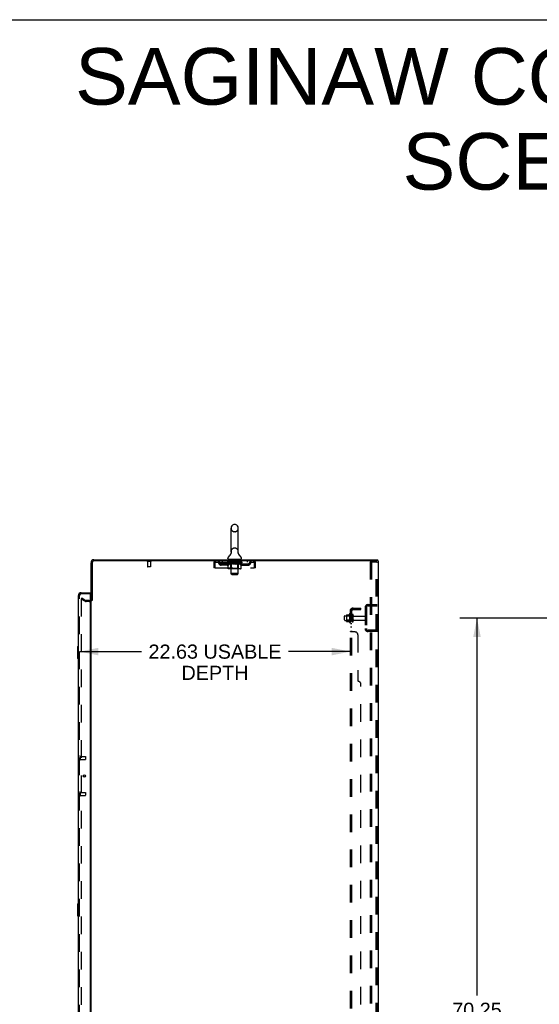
# Model space of a CAD drawing. Header units: inches. Extents: x 0 to 268, y 0 to 174.
# Tile 69 of 71: x 142 to 185, y 91 to 174. Entities that reach past the tile are written whole.
import ezdxf

# ---------------------------------------------------------------- set-up
doc = ezdxf.new("R2010")
doc.units = ezdxf.units.IN
doc.header["$LTSCALE"] = 14.749625
doc.header["$MEASUREMENT"] = 0
doc.linetypes.add('HIDDEN', pattern=[0.2, 0.1, -0.1])
doc.layers.get('0').update_dxf_attribs({"linetype": 'CONTINUOUS'})
for name, color, linetype in [('DEFAULT_2', 8, 'HIDDEN'), ('DIMENSIONS', 7, 'CONTINUOUS'), ('LEFTHAND_DOOR_ASSEMBLY', 7, 'CONTINUOUS'), ('RIGHTHAND_DOOR_ASSEMBLY', 7, 'CONTINUOUS'), ('SUBPANEL', 7, 'CONTINUOUS')]:
    doc.layers.add(name, color=color, linetype=linetype)
doc.styles.get("Standard").update_dxf_attribs({"font": 'arial.ttf'})
doc.dimstyles.new('DIMSTYLE_1', dxfattribs={"dimtxt": 1.183125, "dimasz": 1.5775, "dimexe": 0.09, "dimexo": 0.07, "dimgap": 0.0375, "dimtad": 0, "dimtih": 1, "dimtoh": 1, "dimzin": 4, "dimdsep": 46, "dimtxsty": 'Standard', "dimblk": '_FILLED', "dimblk1": '_FILLED', "dimblk2": '_FILLED', "dimcen": 0.09, "dimadec": 3, "dimazin": 1, "dimtfac": 1, "dimtdec": 3, "dimtofl": 0, "dimtmove": 0, "dimatfit": 3, "dimldrblk": '_FILLED', "dimfxl": 0, "dimtolj": 1, "dimtzin": 4, "dimarcsym": 0})

# ---------------------------------------------------------------- blocks, each defined once
blk = doc.blocks.new('_FILLED')
at = {"color": 0, "linetype": 'ByBlock'}
blk.add_solid([(0, 0), (-1, 0.2), (-1, -0.2)], dxfattribs=at)
blk = doc.blocks.new('*D2')
at = {"layer": 'DIMENSIONS', "color": 2, "linetype": 'Continuous'}
for p, q in [((146.555, 120.733), (151.725, 120.733)), ((169.18, 120.733), (164.009, 120.733))]:
    blk.add_line(p, q, dxfattribs=at)
at = {"layer": 'DIMENSIONS', "color": 2, "linetype": 'Continuous', "xscale": 1.5775, "yscale": 1.5775, "zscale": 1.5775, "rotation": 180}
blk.add_blockref('_FILLED', (146.555, 120.733), dxfattribs=at)
at = {"layer": 'DIMENSIONS', "color": 2, "linetype": 'Continuous', "xscale": 1.5775, "yscale": 1.5775, "zscale": 1.5775}
blk.add_blockref('_FILLED', (169.18, 120.733), dxfattribs=at)
at = {"layer": 'DIMENSIONS', "color": 2, "linetype": 'Continuous', "insert": (157.867, 121.324), "char_height": 1.18312, "width": 11.10114, "attachment_point": 2, "line_spacing_factor": 0.9}
blk.add_mtext('22.63 USABLE\\PDEPTH', dxfattribs=at)
blk = doc.blocks.new('*D4')
at = {"layer": 'DIMENSIONS', "color": 2, "linetype": 'Continuous'}
for p, q in [((189.43, 123.532), (178.333, 123.532)), ((179.753, 123.532), (179.753, 91.993)), ((179.753, 53.282), (179.753, 89.627)), ((189.43, 53.282), (178.333, 53.282))]:
    blk.add_line(p, q, dxfattribs=at)
at = {"layer": 'DIMENSIONS', "color": 2, "linetype": 'Continuous', "xscale": 1.5775, "yscale": 1.5775, "zscale": 1.5775}
for p, rotation in [((179.753, 123.532), 90), ((179.753, 53.282), 270)]:
    blk.add_blockref('_FILLED', p, dxfattribs=dict(at, rotation=rotation))
at = {"layer": 'DIMENSIONS', "color": 2, "linetype": 'Continuous', "insert": (179.753, 91.402), "char_height": 1.1831, "width": 4.13434, "attachment_point": 2, "line_spacing_factor": 0.9}
blk.add_mtext('70.25', dxfattribs=at)

msp = doc.modelspace()

# ---------------------------------------------------------------- linework, layer by layer
at = {"color": 7, "linetype": 'Continuous'}
for p, q in [((0, 173.525), (268.175, 173.525)), ((159.203, 129.078), (159.203, 131.053)), ((159.553, 131.353), (159.465, 131.353)), ((159.815, 129.078), (159.815, 131.053)), ((158.946, 128.506), (158.946, 128.546)), ((159.009, 128.437), (159.009, 128.407)), ((160.009, 128.437), (159.009, 128.437)), ((159.209, 128.935), (159.207, 128.93)), ((159.803, 128.984), (159.804, 128.989)), ((159.803, 128.979), (159.803, 128.984)), ((159.803, 128.974), (159.803, 128.979)), ((159.803, 128.969), (159.803, 128.974)), ((159.803, 128.964), (159.803, 128.969)), ((159.804, 128.959), (159.803, 128.964)), ((159.804, 128.994), (159.805, 128.999)), ((159.804, 128.989), (159.804, 128.994)), ((159.805, 128.954), (159.804, 128.959)), ((159.805, 128.949), (159.804, 128.954)), ((159.805, 128.999), (159.806, 129.003)), ((159.806, 128.945), (159.805, 128.949)), ((159.806, 129.003), (159.807, 129.008)), ((159.807, 128.94), (159.806, 128.945)), ((160.009, 128.437), (160.009, 128.407)), ((160.071, 128.506), (160.071, 128.546)), ((171.457, 128.303), (171.457, 128.407)), ((171.453, 128.303), (171.419, 128.303)), ((147.613, 125.011), (147.509, 125.011))]:
    msp.add_line(p, q, dxfattribs=at)
at = {"color": 3, "linetype": 'Continuous'}
for p, q in [((147.755, 128.407), (171.457, 128.407)), ((147.509, 125.011), (147.509, 128.161)), ((147.613, 128.161), (147.613, 125)), ((171.419, 128.303), (147.755, 128.303)), ((171.509, 128.303), (171.453, 128.303)), ((171.509, 128.303), (171.509, 48.511)), ((147.509, 51.855), (147.509, 124.959))]:
    msp.add_line(p, q, dxfattribs=at)
at = {"color": 7, "linetype": 'Continuous'}
msp.add_lwpolyline([(159.211, 129.008), (159.212, 129.004), (159.213, 128.999), (159.214, 128.994), (159.214, 128.989), (159.214, 128.984), (159.215, 128.979), (159.215, 128.974), (159.215, 128.969), (159.214, 128.964), (159.214, 128.959), (159.213, 128.954), (159.212, 128.949), (159.211, 128.944), (159.21, 128.939), (159.209, 128.935)], dxfattribs=at)
for centre, radius, start, end in [((159.509, 131.053), 0.306, 105.63034, 180), ((159.465, 131.209), 0.144, 90, 105.63034), ((159.553, 131.209), 0.144, 74.36966, 90), ((159.509, 131.053), 0.306, 0, 74.36966), ((159.09, 128.545), 0.144, 124.66237, 180), ((159.015, 128.506), 0.069, 180, 265), ((158.711, 129.094), 0.523, 304.66237, 347.23895), ((159.509, 129.078), 0.306, 180, 193.20532), ((160.307, 129.094), 0.523, 192.7611, 235.33763), ((159.509, 129.078), 0.306, 346.79468, 360), ((160.002, 128.506), 0.069, 275, 360), ((159.928, 128.545), 0.144, 360, 55.33763)]:
    msp.add_arc(centre, radius, start, end, dxfattribs=at)
at = {"color": 3, "linetype": 'Continuous'}
for centre, radius, start, end in [((147.755, 128.161), 0.246, 90, 180), ((147.755, 128.161), 0.142, 90, 180), ((147.366, 125.154), 0.142, 296.48128, 360)]:
    msp.add_arc(centre, radius, start, end, dxfattribs=at)
at = {"layer": 'DEFAULT_2', "color": 8, "linetype": 'HIDDEN'}
for p, q in [((159.553, 130.753), (159.465, 130.753)), ((159.553, 129.378), (159.465, 129.378)), ((159.189, 128.437), (159.189, 128.407)), ((159.209, 127.256), (159.209, 128.407)), ((159.404, 128.427), (159.404, 128.347)), ((159.604, 128.337), (159.414, 128.337)), ((159.614, 128.427), (159.614, 128.347)), ((159.809, 127.256), (159.809, 128.407)), ((159.829, 128.437), (159.829, 128.407)), ((152.505, 128.26), (152.221, 128.26)), ((152.239, 128.26), (152.239, 127.813)), ((152.477, 127.803), (152.249, 127.803)), ((152.487, 128.26), (152.487, 127.813)), ((157.759, 128.136), (157.759, 127.741)), ((157.759, 128.136), (157.863, 128.136)), ((157.863, 127.741), (157.759, 127.741)), ((157.863, 128.136), (157.863, 127.741)), ((157.893, 127.741), (157.893, 128.136)), ((157.893, 127.741), (161.125, 127.741)), ((157.926, 128.199), (157.926, 128.303)), ((157.926, 128.199), (161.092, 128.199)), ((158.394, 127.948), (158.394, 128.052)), ((158.877, 128.052), (158.394, 128.052)), ((158.877, 127.948), (158.394, 127.948)), ((158.478, 128.303), (158.478, 128.199)), ((158.644, 127.948), (158.644, 128.052)), ((158.876, 128.152), (158.876, 128.193)), ((158.876, 128.192), (159.182, 128.192)), ((158.972, 128.085), (158.876, 128.152)), ((160.142, 128.152), (158.876, 128.152)), ((158.877, 128.192), (158.877, 128.197)), ((158.997, 128.196), (158.877, 128.197)), ((158.885, 128.193), (158.885, 128.199)), ((158.894, 128.189), (158.894, 128.193)), ((158.894, 128.189), (160.124, 128.189)), ((158.903, 128.189), (158.903, 128.193)), ((158.904, 128.189), (158.904, 128.193)), ((158.914, 128.193), (158.914, 128.199)), ((158.93, 128.189), (158.93, 128.193)), ((158.932, 128.189), (158.932, 128.193)), ((158.96, 128.193), (158.96, 128.199)), ((158.972, 127.678), (158.972, 128.085)), ((158.972, 128.085), (158.987, 128.075)), ((158.975, 128.189), (158.975, 128.193)), ((158.978, 128.189), (158.978, 128.193)), ((159.002, 128.066), (158.987, 128.075)), ((158.997, 128.192), (158.997, 128.196)), ((159.017, 128.058), (159.002, 128.066)), ((160, 127.641), (159.015, 127.641)), ((159.031, 128.051), (159.016, 128.058)), ((159.024, 128.193), (159.024, 128.199)), ((159.025, 128.189), (159.025, 128.192)), ((159.026, 128.189), (159.026, 128.192)), ((159.029, 128.189), (159.029, 128.192)), ((159.045, 128.045), (159.031, 128.051)), ((159.036, 128.189), (159.036, 128.193)), ((159.036, 128.189), (159.036, 128.192)), ((159.039, 128.189), (159.039, 128.193)), ((159.043, 128.189), (159.043, 128.193)), ((159.06, 128.041), (159.045, 128.045)), ((159.047, 128.189), (159.047, 128.192)), ((159.153, 128.041), (159.06, 128.041)), ((159.061, 128.189), (159.061, 128.192)), ((159.071, 128.199), (159.071, 128.303)), ((159.079, 128.189), (159.079, 128.192)), ((159.08, 128.189), (159.08, 128.195)), ((159.1, 128.189), (159.1, 128.192)), ((159.102, 128.193), (159.102, 128.199)), ((159.111, 128.189), (159.111, 128.193)), ((159.116, 128.189), (159.116, 128.193)), ((159.125, 128.189), (159.125, 128.192)), ((159.136, 128.189), (159.136, 128.196)), ((159.152, 128.189), (159.152, 128.192)), ((159.153, 128.041), (159.168, 128.045)), ((159.155, 128.189), (159.155, 128.192)), ((159.196, 127.681), (159.156, 127.641)), ((159.182, 128.051), (159.168, 128.045)), ((159.182, 128.189), (159.182, 128.192)), ((159.196, 128.058), (159.182, 128.051)), ((159.249, 128.192), (159.187, 128.192)), ((159.192, 128.193), (159.192, 128.199)), ((159.196, 127.681), (159.196, 128.149)), ((159.211, 128.066), (159.196, 128.058)), ((159.822, 127.681), (159.196, 127.681)), ((159.199, 128.189), (159.199, 128.193)), ((159.204, 128.189), (159.204, 128.193)), ((159.21, 128.189), (159.21, 128.198)), ((159.225, 128.074), (159.21, 128.065)), ((159.214, 128.189), (159.214, 128.192)), ((159.225, 128.189), (159.225, 128.192)), ((159.24, 128.084), (159.225, 128.074)), ((159.24, 127.678), (159.24, 128.084)), ((159.24, 128.084), (159.269, 128.074)), ((159.249, 128.189), (159.249, 128.192)), ((159.324, 128.192), (159.265, 128.192)), ((159.298, 128.066), (159.269, 128.074)), ((159.285, 128.189), (159.285, 128.192)), ((159.292, 128.193), (159.292, 128.199)), ((159.296, 128.189), (159.296, 128.193)), ((159.298, 128.189), (159.298, 128.198)), ((159.326, 128.058), (159.298, 128.066)), ((159.301, 128.189), (159.301, 128.193)), ((159.308, 128.189), (159.308, 128.193)), ((159.324, 128.189), (159.324, 128.192)), ((159.354, 128.051), (159.326, 128.058)), ((159.404, 128.192), (159.35, 128.192)), ((159.382, 128.045), (159.354, 128.051)), ((159.363, 128.189), (159.363, 128.192)), ((159.41, 128.041), (159.382, 128.046)), ((159.394, 128.192), (159.509, 128.199)), ((159.399, 128.193), (159.399, 128.199)), ((159.399, 128.193), (159.399, 128.199)), ((159.399, 128.199), (159.399, 128.199)), ((159.399, 128.189), (159.399, 128.193)), ((159.403, 128.189), (159.403, 128.193)), ((159.404, 128.189), (159.404, 128.192)), ((159.405, 128.189), (159.405, 128.193)), ((159.608, 128.041), (159.41, 128.041)), ((159.488, 128.192), (159.44, 128.192)), ((159.445, 128.189), (159.445, 128.192)), ((159.488, 128.189), (159.488, 128.192)), ((159.506, 128.193), (159.506, 128.193)), ((159.506, 128.189), (159.506, 128.193)), ((159.506, 128.189), (159.506, 128.193)), ((159.509, 128.193), (159.509, 128.199)), ((159.509, 128.199), (159.623, 128.192)), ((159.511, 128.189), (159.511, 128.193)), ((159.511, 128.193), (159.512, 128.193)), ((159.512, 128.189), (159.512, 128.193)), ((159.53, 128.189), (159.53, 128.192)), ((159.53, 128.192), (159.578, 128.192)), ((159.572, 128.189), (159.572, 128.192)), ((159.608, 128.041), (159.635, 128.045)), ((159.613, 128.189), (159.613, 128.193)), ((159.613, 128.189), (159.613, 128.192)), ((159.613, 128.192), (159.668, 128.192)), ((159.614, 128.189), (159.614, 128.193)), ((159.618, 128.193), (159.618, 128.199)), ((159.618, 128.199), (159.619, 128.199)), ((159.618, 128.189), (159.618, 128.193)), ((159.619, 128.193), (159.619, 128.199)), ((159.663, 128.051), (159.635, 128.045)), ((159.655, 128.189), (159.655, 128.192)), ((159.691, 128.058), (159.663, 128.051)), ((159.718, 128.065), (159.69, 128.058)), ((159.694, 128.189), (159.694, 128.192)), ((159.694, 128.192), (159.753, 128.192)), ((159.709, 128.189), (159.709, 128.193)), ((159.717, 128.189), (159.717, 128.193)), ((159.747, 128.074), (159.718, 128.065)), ((159.719, 128.189), (159.719, 128.198)), ((159.722, 128.189), (159.722, 128.193)), ((159.725, 128.193), (159.725, 128.199)), ((159.733, 128.189), (159.733, 128.192)), ((159.775, 128.083), (159.746, 128.074)), ((159.754, 127.641), (159.756, 127.641)), ((159.761, 127.643), (159.764, 127.645)), ((159.764, 127.645), (159.766, 127.648)), ((159.769, 128.189), (159.769, 128.192)), ((159.769, 128.192), (159.831, 128.192)), ((159.775, 127.678), (159.775, 128.083)), ((159.775, 128.083), (159.789, 128.074)), ((159.803, 128.065), (159.789, 128.074)), ((159.793, 128.189), (159.793, 128.192)), ((159.817, 128.058), (159.803, 128.065)), ((159.804, 128.189), (159.804, 128.192)), ((159.808, 128.189), (159.808, 128.198)), ((159.814, 128.189), (159.814, 128.193)), ((159.817, 128.058), (159.831, 128.051)), ((159.819, 128.189), (159.819, 128.193)), ((159.822, 127.681), (159.822, 128.149)), ((159.822, 127.681), (159.861, 127.641)), ((159.825, 128.193), (159.825, 128.199)), ((159.836, 128.189), (159.836, 128.192)), ((159.836, 128.192), (160.037, 128.192)), ((159.857, 128.041), (159.844, 128.046)), ((159.961, 128.041), (159.857, 128.041)), ((159.863, 128.189), (159.863, 128.192)), ((159.866, 128.189), (159.866, 128.192)), ((159.882, 128.189), (159.882, 128.196)), ((159.893, 128.189), (159.893, 128.192)), ((159.902, 128.189), (159.902, 128.193)), ((159.906, 128.189), (159.906, 128.193)), ((159.916, 128.193), (159.916, 128.199)), ((159.917, 128.189), (159.917, 128.192)), ((159.938, 128.189), (159.938, 128.195)), ((159.938, 128.189), (159.938, 128.192)), ((159.946, 128.199), (159.946, 128.303)), ((159.956, 128.189), (159.956, 128.192)), ((159.961, 128.041), (159.975, 128.046)), ((159.971, 128.189), (159.971, 128.192)), ((159.975, 128.189), (159.975, 128.193)), ((159.988, 128.051), (159.975, 128.045)), ((159.978, 128.189), (159.978, 128.193)), ((159.982, 128.189), (159.982, 128.193)), ((159.982, 128.189), (159.982, 128.192)), ((160.002, 128.058), (159.988, 128.051)), ((159.989, 128.189), (159.989, 128.192)), ((159.992, 128.189), (159.992, 128.192)), ((159.993, 128.189), (159.993, 128.192)), ((159.994, 128.193), (159.994, 128.199)), ((160.015, 128.065), (160.001, 128.058)), ((160.029, 128.074), (160.015, 128.065)), ((160.043, 128.083), (160.029, 128.073)), ((160.04, 128.189), (160.04, 128.193)), ((160.043, 128.189), (160.043, 128.193)), ((160.043, 128.083), (160.142, 128.152)), ((160.043, 127.678), (160.043, 128.083)), ((160.057, 128.193), (160.057, 128.199)), ((160.086, 128.189), (160.086, 128.193)), ((160.088, 128.189), (160.088, 128.193)), ((160.104, 128.193), (160.104, 128.199)), ((160.114, 128.189), (160.114, 128.193)), ((160.115, 128.189), (160.115, 128.193)), ((160.124, 128.189), (160.124, 128.193)), ((160.132, 128.193), (160.132, 128.199)), ((160.14, 128.052), (160.623, 128.052)), ((160.14, 127.948), (160.623, 127.948)), ((160.142, 128.152), (160.142, 128.199)), ((160.373, 127.948), (160.373, 128.052)), ((160.54, 128.303), (160.54, 128.199)), ((160.623, 127.948), (160.623, 128.052)), ((161.092, 128.303), (161.092, 128.199)), ((161.125, 128.136), (161.125, 127.741)), ((161.155, 127.741), (161.155, 128.136)), ((161.259, 128.136), (161.155, 128.136)), ((161.259, 127.741), (161.155, 127.741)), ((161.259, 127.741), (161.259, 128.136)), ((170.83, 128.22), (170.83, 48.595)), ((170.83, 128.22), (171.31, 128.22)), ((170.934, 128.22), (170.934, 48.595)), ((171.31, 128.22), (171.384, 128.22)), ((171.331, 48.625), (171.331, 128.19)), ((171.405, 48.625), (171.405, 128.19)), ((159.278, 127.187), (159.209, 127.256)), ((159.809, 127.256), (159.209, 127.256)), ((159.278, 127.187), (159.74, 127.187)), ((159.74, 127.187), (159.809, 127.256)), ((146.748, 125.212), (146.696, 125.122)), ((146.696, 125.142), (146.696, 51.673)), ((147.036, 124.926), (146.696, 125.122)), ((146.748, 125.212), (147.088, 125.016)), ((147.366, 125.011), (147.105, 125.011)), ((147.366, 124.907), (147.105, 124.907)), ((170.405, 124.411), (170.405, 122.654)), ((170.509, 124.411), (170.509, 122.654)), ((170.651, 124.657), (171.405, 124.657)), ((170.651, 124.553), (171.405, 124.553)), ((170.733, 124.657), (170.733, 124.553)), ((168.68, 123.375), (168.68, 123.69)), ((168.71, 123.72), (169.305, 123.72)), ((168.844, 123.788), (168.844, 123.277)), ((168.864, 123.716), (168.844, 123.736)), ((168.854, 123.81), (169.082, 123.81)), ((168.864, 123.716), (168.864, 123.349)), ((169.16, 123.716), (168.864, 123.716)), ((169.11, 123.888), (169.11, 123.176)), ((169.16, 123.716), (169.18, 123.736)), ((169.16, 123.716), (169.16, 123.349)), ((169.18, 123.866), (169.18, 123.198)), ((169.305, 123.275), (169.305, 123.79)), ((169.415, 123.275), (169.415, 123.79)), ((169.477, 123.697), (170.375, 123.697)), ((168.71, 123.345), (169.305, 123.345)), ((168.864, 123.349), (168.844, 123.329)), ((168.854, 123.255), (169.082, 123.255)), ((169.16, 123.349), (168.864, 123.349)), ((169.16, 123.349), (169.18, 123.329)), ((169.477, 123.367), (170.375, 123.367)), ((171.405, 122.511), (170.651, 122.511)), ((171.405, 122.407), (170.651, 122.407)), ((170.733, 122.511), (170.733, 122.407))]:
    msp.add_line(p, q, dxfattribs=at)
for points in [[(157.893, 128.136), (157.895, 128.155), (157.898, 128.173), (157.9, 128.191), (157.902, 128.209), (157.905, 128.225), (157.907, 128.24), (157.909, 128.254), (157.912, 128.267), (157.914, 128.278), (157.916, 128.287), (157.919, 128.294), (157.921, 128.299), (157.923, 128.302), (157.926, 128.303)], [(157.893, 128.136), (157.895, 128.143), (157.898, 128.15), (157.9, 128.157), (157.902, 128.163), (157.905, 128.17), (157.907, 128.175), (157.909, 128.181), (157.912, 128.185), (157.914, 128.19), (157.916, 128.193), (157.919, 128.196), (157.921, 128.198), (157.923, 128.199), (157.926, 128.199)], [(159.015, 127.641), (159.01, 127.641), (159.005, 127.642), (159, 127.643), (158.995, 127.645), (158.99, 127.648), (158.986, 127.651), (158.982, 127.654), (158.979, 127.658), (158.976, 127.663), (158.974, 127.667), (158.973, 127.673), (158.972, 127.678)], [(159.261, 127.641), (159.259, 127.641), (159.256, 127.642), (159.254, 127.643), (159.251, 127.645), (159.249, 127.648), (159.247, 127.651), (159.245, 127.654), (159.243, 127.658), (159.242, 127.663), (159.241, 127.667), (159.24, 127.673), (159.24, 127.678)], [(159.756, 127.641), (159.759, 127.642), (159.761, 127.643)], [(159.766, 127.648), (159.768, 127.651), (159.77, 127.654), (159.772, 127.658), (159.773, 127.663)], [(159.768, 127.651), (159.77, 127.654), (159.772, 127.658)], [(159.773, 127.663), (159.774, 127.667), (159.775, 127.673), (159.775, 127.678)], [(159.774, 127.667), (159.775, 127.673), (159.775, 127.678)], [(159.844, 128.046), (159.83, 128.051), (159.817, 128.058)], [(160, 127.641), (160.005, 127.641), (160.01, 127.642), (160.015, 127.643), (160.02, 127.645), (160.025, 127.648), (160.029, 127.651), (160.033, 127.654), (160.036, 127.658), (160.039, 127.663), (160.041, 127.667), (160.042, 127.673), (160.043, 127.678)], [(161.092, 128.303), (161.094, 128.302), (161.097, 128.299), (161.099, 128.294), (161.101, 128.287), (161.104, 128.278), (161.106, 128.267), (161.108, 128.254), (161.111, 128.24), (161.113, 128.225), (161.115, 128.209), (161.118, 128.191), (161.12, 128.173), (161.122, 128.155), (161.125, 128.136)], [(161.092, 128.199), (161.094, 128.199), (161.097, 128.198), (161.099, 128.196), (161.101, 128.193), (161.104, 128.19), (161.106, 128.185), (161.108, 128.181), (161.111, 128.175), (161.113, 128.17), (161.115, 128.163), (161.118, 128.157), (161.12, 128.15), (161.122, 128.143), (161.125, 128.136)], [(171.325, 128.211), (171.321, 128.216), (171.316, 128.219), (171.31, 128.22)], [(171.325, 128.211), (171.328, 128.205), (171.33, 128.198), (171.331, 128.19)], [(171.399, 128.211), (171.394, 128.216), (171.389, 128.219), (171.384, 128.22)], [(171.399, 128.211), (171.402, 128.205), (171.404, 128.198), (171.405, 128.19)], [(146.714, 125.162), (146.712, 125.162), (146.71, 125.161), (146.708, 125.161), (146.706, 125.16), (146.705, 125.159), (146.703, 125.157), (146.701, 125.156), (146.7, 125.154), (146.699, 125.152), (146.698, 125.15), (146.697, 125.148), (146.697, 125.146), (146.696, 125.144), (146.696, 125.142)], [(146.721, 125.159), (146.72, 125.16), (146.718, 125.161), (146.716, 125.161), (146.714, 125.162), (146.714, 125.162)]]:
    msp.add_lwpolyline(points, dxfattribs=at)
for centre, radius, start, end in [((159.509, 131.053), 0.306, 180, 254.36966), ((159.509, 131.053), 0.306, 285.63034, 360), ((159.465, 130.896), 0.144, 254.36966, 270), ((159.553, 130.896), 0.144, 270, 285.63034), ((159.509, 129.078), 0.306, 105.63034, 180), ((159.465, 129.234), 0.144, 90, 105.63034), ((159.553, 129.234), 0.144, 74.36966, 90), ((159.509, 129.078), 0.306, 0, 74.36966), ((159.015, 128.506), 0.069, 265, 270), ((159.179, 128.407), 0.03, 0, 90), ((159.394, 128.427), 0.01, 0, 90), ((159.414, 128.347), 0.01, 180, 270), ((159.604, 128.347), 0.01, 270, 360), ((159.624, 128.427), 0.01, 90, 180), ((159.839, 128.407), 0.03, 90, 180), ((160.002, 128.506), 0.069, 270, 275), ((152.221, 128.282), 0.0215, 90, 270), ((152.249, 127.813), 0.01, 180, 270), ((152.477, 127.813), 0.01, 270, 360), ((152.505, 128.282), 0.0215, 270, 90), ((157.926, 128.136), 0.167, 90, 180), ((157.926, 128.136), 0.063, 90, 180), ((158.105, 128.136), 0.167, 8.07163, 90), ((158.106, 128.137), 0.0625, 7.98631, 90), ((158.394, 128.177), 0.229, 187.98631, 270), ((158.394, 128.177), 0.125, 188.07163, 270), ((158.877, 128.177), 0.125, 270, 351.92837), ((158.877, 128.177), 0.229, 270, 352.01369), ((159.166, 128.136), 0.167, 90, 171.92837), ((159.166, 128.137), 0.0625, 90, 172.01369), ((159.156, 128.149), 0.0398, 0, 89.99999), ((159.861, 128.149), 0.0398, 90.00001, 180), ((159.851, 128.136), 0.167, 8.07163, 90), ((159.852, 128.137), 0.0625, 7.98631, 90), ((160.14, 128.177), 0.229, 187.98631, 270), ((160.14, 128.177), 0.125, 188.07163, 270), ((160.623, 128.177), 0.125, 270, 351.92837), ((160.623, 128.177), 0.229, 270, 352.01369), ((160.913, 128.136), 0.167, 90, 171.92837), ((160.912, 128.137), 0.0625, 90, 172.01369), ((161.092, 128.136), 0.167, 0, 90), ((161.092, 128.136), 0.063, 0, 90), ((147.366, 125.154), 0.246, 270, 360), ((147.105, 125.044), 0.137, 240, 270), ((147.105, 125.044), 0.033, 240, 270), ((147.366, 125.154), 0.142, 270, 296.48128), ((170.651, 124.411), 0.246, 90, 180), ((170.651, 124.411), 0.142, 90, 180), ((168.71, 123.69), 0.03, 90, 180.00001), ((168.854, 123.8), 0.01, 90, 174.80617), ((168.985, 123.788), 0.141, 174.79195, 180), ((169.063, 123.82), 0.01, 270, 336.03207), ((169.71, 123.532), 0.698, 149.33687, 156.03207), ((169.141, 123.866), 0.0384, 0, 145.55034), ((169.36, 123.79), 0.055, 360, 180), ((169.477, 123.76), 0.0625, 180, 270), ((170.375, 123.667), 0.03, 360, 90), ((170.375, 123.397), 0.03, 270, 0), ((168.71, 123.375), 0.03, 179.99999, 270), ((168.985, 123.277), 0.141, 180, 185.20805), ((168.854, 123.265), 0.01, 185.19383, 270), ((169.063, 123.245), 0.01, 23.96793, 90), ((169.71, 123.532), 0.698, 203.96793, 210.66313), ((169.141, 123.198), 0.0384, 214.44966, 360), ((169.36, 123.275), 0.055, 180, 0), ((169.477, 123.305), 0.0625, 90, 180), ((170.651, 122.654), 0.246, 180, 270), ((170.651, 122.654), 0.142, 180, 270)]:
    msp.add_arc(centre, radius, start, end, dxfattribs=at)
for centre, major_axis, ratio, start_param, end_param in [((159.509, 128.199), (0.633, 0.007), 0.05963, 9.249616, 9.431313), ((159.509, 128.199), (0.633, 0), 0.060556, -3.083241, -2.96706), ((158.831, 128.187), (0.198, 0.002), 0.05963, 0.25549, 1.295341), ((159.509, 128.199), (0.633, 0.013), 0.05688, 2.791345, 2.965878), ((158.9, 128.187), (0.198, -0.002), 0.05963, 0.605815, 1.645666), ((159.509, 128.199), (0.633, -0.007), 0.05963, -2.96643, -2.791898), ((158.831, 128.181), (0.198, 0.004), 0.05688, 1.20151, 1.294789), ((158.9, 128.181), (0.198, 0), 0.060556, 1.551758, 1.645036), ((158.856, 128.181), (0.198, 0.002), 0.05963, 1.170259, 1.376596), ((158.901, 128.183), (0.164, 0.002), 0.05963, 1.065228, 1.614276), ((158.881, 128.183), (0.164, 0.003), 0.05688, 0.890143, 1.43919), ((158.939, 128.183), (0.164, 0), 0.060556, 1.240391, 1.789438), ((158.828, 128.187), (0.198, 0.004), 0.05688, 0.080405, 1.120256), ((159.509, 128.199), (0.633, 0.019), 0.052395, 2.616403, 2.790936), ((158.963, 128.187), (0.198, -0.004), 0.05688, 0.7809, 1.820751), ((159.509, 128.199), (0.633, -0.013), 0.05688, -2.791345, -2.616812), ((158.828, 128.181), (0.198, 0.006), 0.052395, 1.026568, 1.119847), ((158.963, 128.181), (0.198, -0.002), 0.05963, 1.72692, 1.820198), ((158.881, 128.183), (0.164, 0.005), 0.052395, 0.715201, 1.264248), ((158.995, 128.183), (0.164, -0.002), 0.05963, 1.415553, 1.9646), ((159.509, 128.199), (0.633, 0.025), 0.046319, 2.441654, 2.616187), ((159.042, 128.187), (0.198, -0.006), 0.052395, 0.955842, 1.995693), ((158.845, 128.187), (0.198, 0.006), 0.052395, -0.094537, 0.945314), ((159.509, 128.199), (0.633, -0.019), 0.052395, -2.616403, -2.44187), ((158.845, 128.181), (0.198, 0.008), 0.046319, 0.851819, 0.945098), ((159.042, 128.181), (0.198, -0.004), 0.05688, 1.902006, 1.995284), ((158.899, 128.183), (0.164, 0.006), 0.046319, 0.540452, 1.089499), ((159.066, 128.183), (0.164, -0.003), 0.05688, 1.590638, 2.139686), ((158.856, 128.187), (0.198, 0), 0.060556, 0.430652, 0.777569), ((159.509, 128.199), (0.633, 0.029), 0.038841, 2.267123, 2.441656), ((159.135, 128.187), (0.198, -0.008), 0.046319, 1.130591, 2.170442), ((158.882, 128.187), (0.198, 0.008), 0.046319, -0.269286, 0.770565), ((159.509, 128.199), (0.633, -0.025), 0.046319, -2.441654, -2.267121), ((158.882, 128.181), (0.198, 0.009), 0.038841, 0.677289, 0.770567), ((159.135, 128.181), (0.198, -0.006), 0.052395, 2.076947, 2.170226), ((158.936, 128.183), (0.164, 0.008), 0.038841, 0.365921, 0.914969), ((159.151, 128.183), (0.164, -0.005), 0.052395, 1.76558, 2.314627), ((159.509, 128.199), (0.633, 0.033), 0.030195, 2.09281, 2.267343), ((159.24, 128.187), (0.198, -0.009), 0.038841, 1.305122, 2.344973), ((158.938, 128.187), (0.198, 0.009), 0.038841, -0.443817, 0.596034), ((159.509, 128.199), (0.633, -0.029), 0.038841, -2.267123, -2.092591), ((158.938, 128.181), (0.198, 0.01), 0.030195, 0.502975, 0.596254), ((159.24, 128.181), (0.198, -0.008), 0.046319, 2.251696, 2.344975), ((158.99, 128.183), (0.164, 0.009), 0.030195, 0.191608, 0.740655), ((159.246, 128.183), (0.164, -0.006), 0.046319, 1.940329, 2.489376), ((159.012, 128.187), (0.198, 0.01), 0.030195, -0.61813, 0.421721), ((159.509, 128.199), (0.633, 0.036), 0.020645, 1.918687, 2.09322), ((159.353, 128.187), (0.198, -0.01), 0.030195, 1.479435, 2.519286), ((159.509, 128.199), (0.633, -0.033), 0.030195, -2.09281, -1.918277), ((159.012, 128.181), (0.198, 0.011), 0.020645, 0.328852, 0.422131), ((159.353, 128.181), (0.198, -0.009), 0.038841, 2.426227, 2.519505), ((159.06, 128.183), (0.164, 0.009), 0.020645, 0.017485, 0.566532), ((159.349, 128.183), (0.164, -0.008), 0.038841, 2.11486, 2.663907), ((159.1, 128.187), (0.198, 0.011), 0.020645, -0.792253, 0.247598), ((159.509, 128.199), (0.633, 0.038), 0.010478, 1.744704, 1.919237), ((159.471, 128.187), (0.198, -0.011), 0.020645, 1.653558, 2.693409), ((159.509, 128.199), (0.633, -0.036), 0.020645, -1.918687, -1.744154), ((159.1, 128.181), (0.198, 0.012), 0.010478, 0.154869, 0.248148), ((159.471, 128.181), (0.198, -0.01), 0.030195, 2.60054, 2.693819), ((159.144, 128.183), (0.164, 0.01), 0.010478, 6.126688, 6.675735), ((159.458, 128.183), (0.164, -0.009), 0.030195, 2.289173, 2.83822), ((159.201, 128.187), (0.198, 0.012), 0.010478, -0.966236, -0.000846), ((159.59, 128.187), (0.198, -0.012), 0.010478, 1.827541, 2.867392), ((159.509, 128.199), (0.633, -0.038), 0.010478, -1.744704, -1.570171), ((159.59, 128.181), (0.198, -0.011), 0.020645, 2.774664, 2.867942), ((159.568, 128.183), (0.164, -0.009), 0.020645, 2.463296, 3.012344), ((159.428, 128.187), (0.198, 0.012), 0.010478, 0.274201, 1.314052), ((159.342, 128.183), (0.164, 0.01), 0.010478, -0.000483, 0.504314), ((159.312, 128.181), (0.198, 0.012), 0.010478, 0.099668, 0.192946), ((159.509, 128.199), (0.633, 0.038), 0.010478, -1.571421, -1.396888), ((159.706, 128.181), (0.198, -0.012), 0.010478, 2.948646, 3.041925), ((159.676, 128.183), (0.164, -0.01), 0.010478, 2.637279, 3.142076), ((159.547, 128.187), (0.198, 0.011), 0.020645, 0.448184, 1.488034), ((159.45, 128.183), (0.164, 0.009), 0.020645, 0.129249, 0.678296), ((159.428, 128.181), (0.198, 0.011), 0.020645, 0.273651, 0.366929), ((159.816, 128.187), (0.198, -0.012), 0.010478, -3.140747, -2.175357), ((159.509, 128.199), (0.633, 0.036), 0.020645, -1.397439, -1.222906), ((159.509, 128.199), (0.633, -0.038), 0.010478, 1.222355, 1.396888), ((159.665, 128.187), (0.198, 0.01), 0.030195, 0.622307, 1.662158), ((159.56, 128.183), (0.164, 0.009), 0.030195, 0.303372, 0.852419), ((159.873, 128.183), (0.164, -0.01), 0.010478, 2.749043, 3.29809), ((159.917, 128.187), (0.198, -0.011), 0.020645, 2.893995, 3.933846), ((159.547, 128.181), (0.198, 0.01), 0.030195, 0.447774, 0.541052), ((159.917, 128.181), (0.198, -0.012), 0.010478, 2.893445, 2.986723), ((159.509, 128.199), (0.633, 0.033), 0.030195, -1.223315, -1.048783), ((159.509, 128.199), (0.633, -0.036), 0.020645, 1.048373, 1.222906), ((159.778, 128.187), (0.198, 0.009), 0.038841, 0.79662, 1.836471), ((159.668, 128.183), (0.164, 0.008), 0.038841, 0.477686, 1.026733), ((159.957, 128.183), (0.164, -0.009), 0.020645, 2.57506, 3.124108), ((160.006, 128.187), (0.198, -0.01), 0.030195, 2.719872, 3.759723), ((159.882, 128.187), (0.198, 0.008), 0.046319, 0.971151, 2.011002), ((159.665, 128.181), (0.198, 0.009), 0.038841, 0.622087, 0.715366), ((160.006, 128.181), (0.198, -0.011), 0.020645, 2.719462, 2.812741), ((159.509, 128.199), (0.633, 0.029), 0.038841, -1.049002, -0.874469), ((159.509, 128.199), (0.633, -0.033), 0.030195, 0.87425, 1.048783), ((159.772, 128.183), (0.164, 0.006), 0.046319, 0.652216, 1.201263), ((159.976, 128.187), (0.198, 0.006), 0.052395, 1.1459, 2.185751), ((160.027, 128.183), (0.164, -0.009), 0.030195, 2.400937, 2.949985), ((160.08, 128.187), (0.198, -0.009), 0.038841, 2.545558, 3.585409), ((159.867, 128.183), (0.164, 0.005), 0.052395, 0.826965, 1.376012), ((159.778, 128.181), (0.198, 0.008), 0.046319, 0.796618, 0.889896), ((160.08, 128.181), (0.198, -0.01), 0.030195, 2.545339, 2.638617), ((160.055, 128.187), (0.198, 0.004), 0.05688, 1.320842, 2.360692), ((159.509, 128.199), (0.633, 0.025), 0.046319, -0.874471, -0.699939), ((159.509, 128.199), (0.633, -0.029), 0.038841, 0.699936, 0.874469), ((160.136, 128.187), (0.198, -0.008), 0.046319, 2.371028, 3.410879), ((160.082, 128.183), (0.164, -0.008), 0.038841, 2.226624, 2.775671), ((160.118, 128.187), (0.198, 0.002), 0.05963, 1.495927, 2.535778), ((159.952, 128.183), (0.164, 0.003), 0.05688, 1.001907, 1.550954), ((160.173, 128.187), (0.198, -0.006), 0.052395, 2.196279, 3.23613), ((159.882, 128.181), (0.198, 0.006), 0.052395, 0.971367, 1.064645), ((160.119, 128.183), (0.164, -0.006), 0.046319, 2.052093, 2.601141), ((160.162, 128.187), (0.198, 0), 0.060556, 1.671089, 2.71094), ((160.136, 128.181), (0.198, -0.009), 0.038841, 2.371026, 2.464304), ((160.19, 128.187), (0.198, -0.004), 0.05688, 2.021337, 3.061188), ((159.509, 128.199), (0.633, 0.019), 0.052395, -0.699723, -0.52519), ((159.509, 128.199), (0.633, -0.025), 0.046319, 0.525406, 0.699939), ((160.186, 128.187), (0.198, -0.002), 0.05963, 1.846251, 2.886102), ((160.023, 128.183), (0.164, 0.002), 0.05963, 1.176993, 1.72604), ((160.137, 128.183), (0.164, -0.005), 0.052395, 1.877344, 2.426392), ((160.078, 128.183), (0.164, 0), 0.060556, 1.352155, 1.901202), ((160.136, 128.183), (0.164, -0.003), 0.05688, 1.702402, 2.25145), ((160.117, 128.183), (0.164, -0.002), 0.05963, 1.527317, 2.076364), ((159.976, 128.181), (0.198, 0.004), 0.05688, 1.146309, 1.239587), ((160.173, 128.181), (0.198, -0.008), 0.046319, 2.196495, 2.289773), ((159.509, 128.199), (0.633, 0.013), 0.05688, -0.524781, -0.350248), ((159.509, 128.199), (0.633, -0.019), 0.052395, 0.350657, 0.52519), ((160.055, 128.181), (0.198, 0.002), 0.05963, 1.321394, 1.414673), ((160.19, 128.181), (0.198, -0.006), 0.052395, 2.021746, 2.115024), ((159.509, 128.199), (0.633, 0.007), 0.05963, -0.349695, -0.175162), ((159.509, 128.199), (0.633, -0.013), 0.05688, 0.175715, 0.350248), ((160.118, 128.181), (0.198, 0), 0.060556, 1.496556, 1.589835), ((160.186, 128.181), (0.198, -0.004), 0.05688, 1.846804, 1.940083), ((160.162, 128.181), (0.198, -0.002), 0.05963, 1.671719, 1.764997), ((159.509, 128.199), (0.633, 0), 0.060556, -0.174533, 0), ((159.509, 128.199), (0.633, -0.007), 0.05963, 0.000629, 0.175162)]:
    msp.add_ellipse(centre, major_axis=major_axis, ratio=ratio, start_param=start_param, end_param=end_param, dxfattribs=at)
at = {"layer": 'LEFTHAND_DOOR_ASSEMBLY', "color": 8, "linetype": 'HIDDEN'}
for p, q in [((146.555, 51.404), (146.555, 125.411)), ((147.41, 125.553), (146.697, 125.553))]:
    msp.add_line(p, q, dxfattribs=at)
msp.add_arc((146.697, 125.411), 0.142, 90, 180, dxfattribs=at)
at = {"layer": 'RIGHTHAND_DOOR_ASSEMBLY', "color": 3, "linetype": 'Continuous'}
for p, q in [((146.451, 51.404), (146.451, 125.411)), ((146.697, 125.657), (147.43, 125.657)), ((147.43, 125.533), (147.43, 51.281))]:
    msp.add_line(p, q, dxfattribs=at)
at = {"layer": 'RIGHTHAND_DOOR_ASSEMBLY', "color": 8, "linetype": 'HIDDEN'}
for p, q in [((146.555, 51.404), (146.555, 125.411)), ((147.41, 125.553), (146.697, 125.553)), ((146.598, 111.986), (146.598, 111.702)), ((146.598, 111.968), (147.045, 111.968)), ((147.055, 111.958), (147.055, 111.73)), ((146.598, 111.72), (147.045, 111.72)), ((146.598, 108.986), (146.598, 108.702)), ((146.598, 108.968), (147.045, 108.968)), ((146.598, 108.72), (147.045, 108.72)), ((147.055, 108.958), (147.055, 108.73))]:
    msp.add_line(p, q, dxfattribs=at)
at = {"layer": 'RIGHTHAND_DOOR_ASSEMBLY', "color": 7, "linetype": 'Continuous'}
for p, q in [((147.43, 125.553), (147.41, 125.553)), ((147.43, 125.553), (147.43, 125.657)), ((146.391, 121.142), (146.391, 120.172)), ((146.451, 121.157), (146.406, 121.157)), ((146.438, 121.057), (146.438, 120.257)), ((146.406, 120.157), (146.451, 120.157)), ((146.875, 110.399), (146.875, 110.289)), ((146.391, 99.642), (146.391, 98.672)), ((146.451, 99.657), (146.406, 99.657)), ((146.438, 99.557), (146.438, 98.757)), ((146.406, 98.657), (146.451, 98.657))]:
    msp.add_line(p, q, dxfattribs=at)
for points in [[(146.436, 121.093), (146.436, 121.088), (146.437, 121.082), (146.437, 121.076), (146.437, 121.07), (146.437, 121.063), (146.438, 121.057)], [(146.438, 120.257), (146.437, 120.251), (146.437, 120.245), (146.437, 120.239), (146.437, 120.233), (146.436, 120.227), (146.436, 120.221)], [(146.436, 99.593), (146.436, 99.588), (146.437, 99.582), (146.437, 99.576), (146.437, 99.57), (146.437, 99.563), (146.438, 99.557)], [(146.438, 98.757), (146.437, 98.751), (146.437, 98.745), (146.437, 98.739), (146.437, 98.733), (146.436, 98.727), (146.436, 98.721)]]:
    msp.add_lwpolyline(points, dxfattribs=at)
at = {"layer": 'RIGHTHAND_DOOR_ASSEMBLY', "color": 3, "linetype": 'Continuous'}
msp.add_circle((146.951, 110.344), 0.0938, dxfattribs=at)
for centre, radius, start, end in [((146.697, 125.411), 0.246, 90, 180), ((147.41, 125.533), 0.02, 0, 90)]:
    msp.add_arc(centre, radius, start, end, dxfattribs=at)
at = {"layer": 'RIGHTHAND_DOOR_ASSEMBLY', "color": 8, "linetype": 'HIDDEN'}
for centre, radius, start, end in [((146.697, 125.411), 0.142, 90, 180), ((146.576, 111.986), 0.0215, 0, 180), ((147.045, 111.958), 0.01, 0, 90), ((146.576, 111.702), 0.0215, 180, 360), ((147.045, 111.73), 0.01, 270, 360), ((146.576, 108.986), 0.0215, 0, 180), ((146.576, 108.702), 0.0215, 180, 360), ((147.045, 108.958), 0.01, 0, 90), ((147.045, 108.73), 0.01, 270, 360)]:
    msp.add_arc(centre, radius, start, end, dxfattribs=at)
at = {"layer": 'RIGHTHAND_DOOR_ASSEMBLY', "color": 7, "linetype": 'Continuous'}
for centre, radius, start, end in [((146.615, 125.267), 0.26, 87.41339, 90), ((146.406, 121.142), 0.015, 90, 180), ((146.436, 121.142), 0.015, 0, 90), ((146.406, 120.172), 0.015, 180, 270), ((146.436, 120.172), 0.015, 270, 360), ((146.406, 99.642), 0.015, 90, 180), ((146.436, 99.642), 0.015, 0, 90), ((146.406, 98.672), 0.015, 180, 270), ((146.436, 98.672), 0.015, 270, 360)]:
    msp.add_arc(centre, radius, start, end, dxfattribs=at)
at = {"layer": 'SUBPANEL', "color": 8, "linetype": 'HIDDEN'}
for p, q in [((169.18, 52.563), (169.18, 124.251)), ((169.305, 124.251), (169.18, 124.251)), ((169.234, 124.289), (169.33, 124.21)), ((169.305, 52.563), (169.305, 124.251)), ((169.305, 124.231), (169.305, 124.231)), ((169.417, 124.376), (170.055, 124.376)), ((169.417, 124.251), (170.055, 124.251)), ((169.805, 124.251), (169.805, 124.376)), ((170.055, 124.251), (170.055, 124.376)), ((169.305, 123.782), (169.18, 123.782)), ((169.305, 123.282), (169.18, 123.282)), ((169.305, 123.054), (169.18, 123.054)), ((169.305, 122.773), (169.18, 122.773)), ((169.305, 122.411), (169.18, 122.411)), ((169.555, 122.376), (169.234, 122.376)), ((169.307, 122.405), (169.306, 122.406)), ((169.805, 122.126), (169.805, 118.251)), ((170.055, 58.813), (170.055, 118.001))]:
    msp.add_line(p, q, dxfattribs=at)
for points in [[(169.211, 124.275), (169.203, 124.271), (169.199, 124.27), (169.196, 124.268), (169.192, 124.266), (169.189, 124.264), (169.187, 124.262), (169.184, 124.26), (169.182, 124.258), (169.181, 124.256), (169.18, 124.254), (169.18, 124.253), (169.18, 124.251)], [(169.234, 124.289), (169.232, 124.287), (169.229, 124.285), (169.226, 124.282), (169.222, 124.28), (169.218, 124.278), (169.214, 124.276), (169.211, 124.275)], [(169.248, 124.251), (169.248, 124.251), (169.247, 124.251), (169.247, 124.251), (169.246, 124.251), (169.246, 124.251), (169.245, 124.251), (169.245, 124.251), (169.245, 124.251)], [(169.245, 124.251), (169.245, 124.251), (169.245, 124.251), (169.245, 124.251), (169.246, 124.251), (169.246, 124.251), (169.247, 124.251), (169.247, 124.251), (169.248, 124.251), (169.248, 124.251), (169.249, 124.25), (169.25, 124.25), (169.251, 124.25), (169.251, 124.25), (169.252, 124.25), (169.253, 124.25), (169.254, 124.25), (169.254, 124.249), (169.255, 124.249), (169.256, 124.249), (169.257, 124.249), (169.258, 124.249), (169.259, 124.248), (169.26, 124.248), (169.26, 124.248), (169.261, 124.248), (169.262, 124.247), (169.263, 124.247), (169.264, 124.247), (169.265, 124.247), (169.266, 124.246), (169.267, 124.246), (169.268, 124.246), (169.269, 124.245), (169.27, 124.245), (169.271, 124.245), (169.272, 124.244), (169.273, 124.244), (169.274, 124.244), (169.275, 124.243), (169.276, 124.243), (169.277, 124.243), (169.279, 124.242), (169.28, 124.242), (169.281, 124.241), (169.282, 124.241), (169.283, 124.241), (169.284, 124.24), (169.285, 124.24), (169.286, 124.239), (169.287, 124.239), (169.288, 124.239), (169.289, 124.238), (169.29, 124.238), (169.291, 124.237), (169.292, 124.237), (169.293, 124.236), (169.294, 124.236), (169.295, 124.236), (169.296, 124.235), (169.296, 124.235), (169.297, 124.234), (169.298, 124.234), (169.299, 124.233), (169.3, 124.233), (169.301, 124.233), (169.301, 124.232), (169.302, 124.232), (169.303, 124.231), (169.304, 124.231), (169.304, 124.231), (169.305, 124.23), (169.306, 124.23), (169.306, 124.23), (169.307, 124.229), (169.307, 124.229), (169.308, 124.229), (169.308, 124.228), (169.309, 124.228), (169.309, 124.228), (169.309, 124.228)], [(169.319, 124.228), (169.317, 124.23), (169.315, 124.232), (169.313, 124.235), (169.311, 124.237), (169.309, 124.24), (169.307, 124.242), (169.306, 124.245), (169.305, 124.247), (169.305, 124.249), (169.305, 124.251)], [(169.309, 124.228), (169.309, 124.228), (169.309, 124.228), (169.308, 124.228), (169.308, 124.228), (169.308, 124.229), (169.307, 124.229), (169.307, 124.229), (169.306, 124.23), (169.306, 124.23), (169.305, 124.231)], [(169.33, 124.21), (169.331, 124.211), (169.331, 124.212), (169.331, 124.213), (169.33, 124.214), (169.33, 124.215), (169.329, 124.216), (169.328, 124.218), (169.326, 124.22), (169.325, 124.221), (169.323, 124.223), (169.319, 124.228)], [(169.181, 122.406), (169.18, 122.408), (169.18, 122.41), (169.18, 122.411)], [(169.189, 122.398), (169.187, 122.4), (169.184, 122.402), (169.182, 122.404), (169.181, 122.406), (169.18, 122.408), (169.18, 122.41), (169.18, 122.411)], [(169.199, 122.393), (169.196, 122.395), (169.192, 122.396), (169.189, 122.398), (169.187, 122.4)], [(169.207, 122.39), (169.203, 122.391), (169.199, 122.393)], [(169.234, 122.376), (169.232, 122.378), (169.229, 122.379), (169.226, 122.381), (169.222, 122.383), (169.218, 122.385), (169.214, 122.386), (169.207, 122.39)], [(169.305, 122.408), (169.305, 122.41), (169.305, 122.411)], [(169.311, 122.402), (169.309, 122.403), (169.307, 122.405), (169.306, 122.406), (169.305, 122.408), (169.305, 122.41), (169.305, 122.411)], [(169.315, 122.399), (169.313, 122.4), (169.311, 122.402), (169.309, 122.403)], [(169.325, 122.391), (169.323, 122.393), (169.321, 122.394), (169.319, 122.396), (169.315, 122.399)], [(169.33, 122.376), (169.331, 122.378), (169.331, 122.38), (169.331, 122.382), (169.33, 122.383), (169.33, 122.385), (169.329, 122.387), (169.328, 122.388), (169.326, 122.39), (169.325, 122.391), (169.323, 122.393)], [(169.329, 122.387), (169.328, 122.388), (169.326, 122.39)], [(169.33, 122.376), (169.331, 122.378), (169.331, 122.38), (169.331, 122.382), (169.33, 122.383), (169.33, 122.385)]]:
    msp.add_lwpolyline(points, dxfattribs=at)
for centre, radius, start, end in [((169.417, 124.139), 0.237, 90, 180), ((169.417, 124.139), 0.112, 90, 180), ((169.555, 122.126), 0.25, 0, 90), ((169.805, 118.001), 0.25, 0, 90)]:
    msp.add_arc(centre, radius, start, end, dxfattribs=at)

# ---------------------------------------------------------------- texts
at = {"layer": 'DIMENSIONS', "color": 2, "linetype": 'Continuous', "insert": (206.046, 171.158), "char_height": 4.7325, "width": 119.52641, "attachment_point": 2, "line_spacing_factor": 0.9}
msp.add_mtext('SAGINAW CONTROL & ENGINEERING\\PSCE-N80XM7824SS6', dxfattribs=at)

# ---------------------------------------------------------------- dimensions: what is measured, and where the dimension line sits
at = {"layer": 'DIMENSIONS', "color": 2, "linetype": 'Continuous'}
dim = msp.add_linear_dim(base=(179.753, 123.532), p1=(189.5, 53.282), p2=(189.5, 123.532), angle=90, dimstyle='DIMSTYLE_1', dxfattribs=at)
dim.commit()
dim.dimension.update_dxf_attribs({"geometry": '*D4', "text_midpoint": (179.757, 90.804), "dimtype": 160})
dim = msp.add_linear_dim(base=(169.179842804, 120.732575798), p1=(146.554842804, 51.261162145), p2=(169.179842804, 54.438412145), text='<> USABLE\\PDEPTH', dimstyle='DIMSTYLE_1', dxfattribs=at)
dim.commit()
dim.dimension.update_dxf_attribs({"geometry": '*D2', "text_midpoint": (157.867342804, 119.845232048), "dimtype": 160})

doc.saveas('drawing.dxf')
